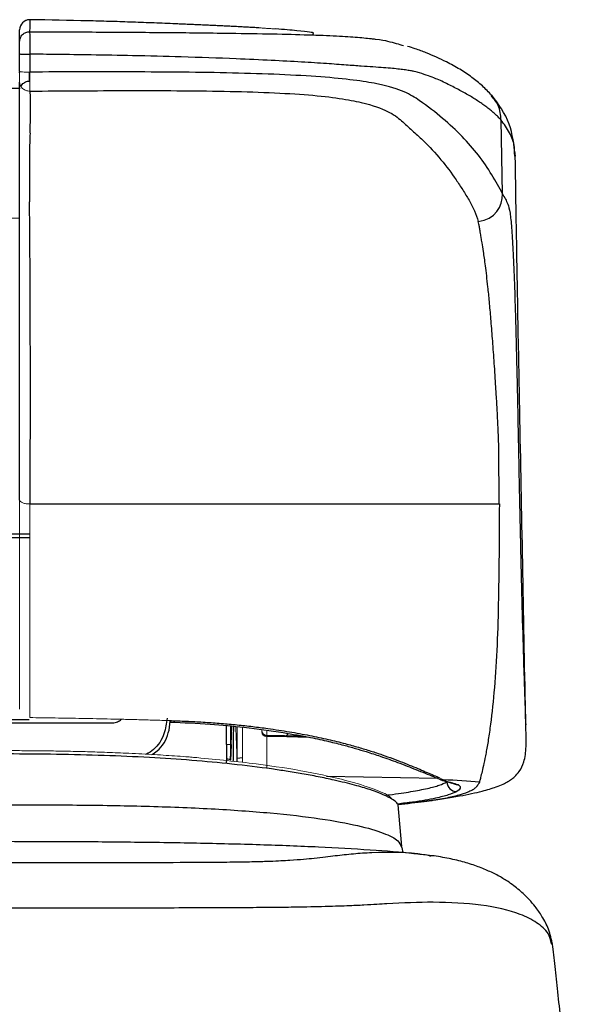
# Model space of a CAD drawing. Header units: millimetres. Extents: x 22 to 354, y 5 to 374.
# Tile 9 of 15: x 331 to 353, y 176 to 215. Entities that reach past the tile are written whole.
import ezdxf

# ---------------------------------------------------------------- set-up
doc = ezdxf.new("R2010")
doc.units = ezdxf.units.MM

msp = doc.modelspace()

# ---------------------------------------------------------------- linework, layer by layer
at = {"color": 144, "linetype": 'Continuous', "lineweight": 18}
for p, q in [((330.958, 215.42), (330.975, 215.412)), ((339.317, 185.419), (339.317, 186.845)), ((339.538, 186.824), (339.538, 185.395)), ((340.514, 186.526), (340.514, 186.694)), ((340.514, 186.694), (340.514, 186.457)), ((340.514, 186.457), (341.322, 186.443)), ((341.329, 186.426), (340.514, 186.44)), ((339.044, 185.508), (339.044, 185.507))]:
    msp.add_line(p, q, dxfattribs=at)
at = {"color": 8, "linetype": 'Continuous', "lineweight": 25}
for p, q in [((330.517, 213.266), (330.524, 213.345)), ((330.919, 212.94), (330.919, 213.3)), ((330.017, 212.658), (330.541, 212.653)), ((330.931, 194.629), (330.017, 194.629)), ((330.017, 194.488), (330.931, 194.49)), ((338.88, 186.124), (338.88, 186.885)), ((339.043, 186.87), (339.043, 186.124)), ((338.88, 185.532), (338.879, 185.351)), ((339.538, 185.578), (339.317, 185.562))]:
    msp.add_line(p, q, dxfattribs=at)
at = {"color": 7, "linetype": 'Continuous', "lineweight": 25}
for p, q in [((350.056, 208.384), (349.996, 211.365)), ((350.55, 209.9), (350.545, 210.047)), ((339.073, 186.124), (339.108, 186.864)), ((341.957, 186.463), (340.514, 186.488)), ((341.397, 186.564), (341.307, 186.474)), ((342.092, 186.438), (341.329, 186.452)), ((339.044, 185.508), (339.073, 186.124)), ((339.073, 186.124), (339.073, 186.124)), ((342.931, 184.842), (347.417, 184.764)), ((345.984, 181.999), (345.834, 183.681)), ((345.947, 181.996), (345.964, 181.966)), ((346.04, 181.744), (345.991, 181.958)), ((347.171, 181.606), (347.124, 181.615)), ((352.045, 178.052), (352.038, 178.07))]:
    msp.add_line(p, q, dxfattribs=at)
at = {"color": 144, "linetype": 'Continuous', "lineweight": 18, "flags": 128}
for points in [[(330.958, 215.42), (330.919, 215.419), (330.906, 215.418)], [(336.661, 187.086), (336.623, 187.039), (336.593, 187.029)], [(339.043, 185.595), (339.043, 185.552), (339.044, 185.508)]]:
    msp.add_lwpolyline(points, dxfattribs=at)
at = {"color": 7, "linetype": 'Continuous', "lineweight": 25, "flags": 128}
for points in [[(333.277, 215.373), (333.275, 215.374), (333.273, 215.371), (333.272, 215.369)], [(339.073, 186.124), (339.057, 185.771), (339.044, 185.494)]]:
    msp.add_lwpolyline(points, dxfattribs=at)
at = {"color": 7, "linetype": 'Continuous', "lineweight": 25}
for centre, radius, start, end in [((330.917, 215.014), 0.4, 89.0043, 179.941), ((348.204, 184.621), 0.402, 182.0213, 269.8808)]:
    msp.add_arc(centre, radius, start, end, dxfattribs=at)
at = {"color": 144, "linetype": 'Continuous', "lineweight": 18}
msp.add_arc((340.517, 186.637), 0.2, 180.0018, 269.0019, dxfattribs=at)
at = {"color": 7, "linetype": 'Continuous', "lineweight": 25}
for points, knots in [([(330.906, 215.418), (330.884, 215.415), (330.842, 215.411), (330.8, 215.394), (330.78, 215.386)], [0, 0, 0, 0, 0.517745, 1, 1, 1, 1]), ([(330.924, 215.413), (330.924, 215.398), (330.924, 215.368), (330.923, 215.31), (330.923, 215.24), (330.923, 215.155), (330.922, 215.056), (330.921, 214.976), (330.92, 214.935)], [0, 0, 0, 0, 0.163885, 0.328733, 0.49463, 0.661699, 0.830097, 1, 1, 1, 1]), ([(336.717, 215.256), (336.429, 215.268), (335.855, 215.292), (334.994, 215.323), (334.135, 215.351), (333.563, 215.366), (333.277, 215.373)], [0, 0, 0, 0, 0.251007, 0.501327, 0.750984, 1, 1, 1, 1]), ([(330.517, 214.542), (330.517, 214.589), (330.526, 214.639), (330.565, 214.736), (330.596, 214.783), (330.675, 214.859), (330.723, 214.889), (330.822, 214.927), (330.873, 214.935), (330.92, 214.935)], [0, 0, 0, 0, 0.25, 0.25, 0.5, 0.5, 0.75, 0.75, 1, 1, 1, 1]), ([(330.92, 214.935), (330.921, 214.917), (330.922, 214.882), (330.923, 214.774), (330.924, 214.702), (330.924, 214.529), (330.924, 214.43), (330.923, 214.227), (330.923, 214.123), (330.922, 214.026)], [0, 0, 0, 0, 0.25, 0.25, 0.5, 0.5, 0.75, 0.75, 1, 1, 1, 1]), ([(340.19, 215.09), (340.123, 215.094), (339.988, 215.101), (339.78, 215.113), (339.569, 215.124), (339.353, 215.136), (339.133, 215.146), (338.909, 215.157), (338.681, 215.168), (338.45, 215.179), (338.214, 215.19), (337.974, 215.2), (337.731, 215.211), (337.483, 215.222), (337.231, 215.233), (336.976, 215.244), (336.803, 215.252), (336.717, 215.256)], [0, 0, 0, 0, 0.06851, 0.136266, 0.203374, 0.269946, 0.336094, 0.401935, 0.467584, 0.53316, 0.598782, 0.664567, 0.730634, 0.797098, 0.864073, 0.931671, 1, 1, 1, 1]), ([(342.13, 214.807), (342.171, 214.807), (342.285, 214.806), (342.37, 214.814), (342.403, 214.829), (342.405, 214.842), (342.401, 214.851), (342.398, 214.855), (342.396, 214.857), (342.395, 214.857), (342.395, 214.858), (342.395, 214.858), (342.396, 214.859), (342.4, 214.867), (342.415, 214.879), (342.383, 214.897), (342.226, 214.925), (341.806, 214.974), (341.193, 215.021), (340.886, 215.045)], [0, 0, 0, 0, 0.045451, 0.127951, 0.22235, 0.300597, 0.335214, 0.350484, 0.35721, 0.362498, 0.362691, 0.364158, 0.368181, 0.383321, 0.498635, 0.593154, 0.680619, 0.840284, 1, 1, 1, 1]), ([(330.517, 214.037), (330.517, 214.155), (330.517, 214.273), (330.517, 214.456), (330.517, 214.52), (330.517, 214.542)], [0, 0, 0, 0, 0.5, 0.5, 1, 1, 1, 1]), ([(344.741, 214.653), (344.795, 214.648), (345.139, 214.615), (345.416, 214.548), (345.761, 214.462), (345.954, 214.403), (346.052, 214.373)], [0, 0, 0, 0, 0.057836, 0.365269, 0.681958, 1, 1, 1, 1]), ([(349.615, 212.364), (349.493, 212.492), (349.243, 212.755), (348.808, 213.103), (348.331, 213.422), (347.852, 213.685), (347.392, 213.902), (346.974, 214.079), (346.587, 214.226), (346.314, 214.308), (346.209, 214.34)], [0, 0, 0, 0, 0.143528, 0.29271, 0.450823, 0.613996, 0.723037, 0.830481, 0.934898, 1, 1, 1, 1]), ([(330.517, 214.037), (330.517, 214.035), (330.526, 214.034), (330.566, 214.031), (330.597, 214.03), (330.676, 214.028), (330.724, 214.027), (330.823, 214.026), (330.875, 214.026), (330.922, 214.026)], [0, 0, 0, 0, 0.25, 0.25, 0.5, 0.5, 0.75, 0.75, 1, 1, 1, 1]), ([(349.996, 211.365), (349.956, 211.406), (349.878, 211.489), (349.749, 211.61), (349.611, 211.73), (349.462, 211.849), (349.302, 211.968), (349.131, 212.087), (348.948, 212.206), (348.754, 212.325), (348.549, 212.444), (348.331, 212.564), (348.101, 212.684), (347.859, 212.805), (347.61, 212.926), (347.343, 213.042), (347.045, 213.153), (346.79, 213.242), (346.593, 213.299), (346.478, 213.327), (346.327, 213.357), (346.135, 213.387), (345.897, 213.418), (345.609, 213.448), (345.257, 213.479), (344.84, 213.507), (344.338, 213.54), (343.724, 213.588), (342.925, 213.645), (341.913, 213.71), (340.681, 213.776), (339.052, 213.85), (337.16, 213.915), (335.189, 213.963), (333.504, 213.994), (332.114, 214.015), (331.286, 214.022), (330.922, 214.026)], [0, 0, 0, 0, 0.039059, 0.07811, 0.117149, 0.156174, 0.195182, 0.234171, 0.27314, 0.312088, 0.351013, 0.389916, 0.428799, 0.467661, 0.506505, 0.542049, 0.582449, 0.62771, 0.639184, 0.65272, 0.668313, 0.68596, 0.703219, 0.720435, 0.737603, 0.754711, 0.769857, 0.786644, 0.805055, 0.825128, 0.846941, 0.870525, 0.905549, 0.936025, 0.961916, 0.983234, 1, 1, 1, 1]), ([(330.57, 212.719), (330.585, 212.749), (330.612, 212.801), (330.679, 212.861), (330.75, 212.905), (330.831, 212.935), (330.89, 212.938), (330.919, 212.94)], [0, 0, 0, 0, 0.254094, 0.4459021, 0.6269984, 0.8156098, 1, 1, 1, 1]), ([(350.056, 208.384), (349.928, 208.623), (349.785, 208.884), (349.46, 209.416), (349.279, 209.683), (348.676, 210.456), (348.196, 210.946), (347.344, 211.675), (347.038, 211.916), (346.512, 212.274), (346.331, 212.391), (345.816, 212.617), (345.488, 212.724), (344.702, 212.88), (344.391, 212.931), (343.642, 213.025), (343.2, 213.068), (342.193, 213.144), (341.63, 213.176), (340.426, 213.228), (339.786, 213.248), (338.471, 213.279), (337.798, 213.289), (336.442, 213.302), (335.757, 213.306), (333.695, 213.313), (332.308, 213.312), (330.922, 213.301)], [0, 0, 0, 0, 0.125, 0.125, 0.25, 0.25, 0.5, 0.5, 0.625, 0.625, 0.6875, 0.6875, 0.75, 0.75, 0.78125, 0.78125, 0.8125, 0.8125, 0.84375, 0.84375, 0.875, 0.875, 0.90625, 0.90625, 0.9375, 0.9375, 1, 1, 1, 1]), ([(330.517, 196.002), (330.517, 196.268), (330.517, 196.801), (330.517, 197.6), (330.517, 198.4), (330.517, 199.199), (330.517, 199.866), (330.517, 200.395), (330.517, 200.782), (330.517, 201.162), (330.517, 201.533), (330.517, 201.896), (330.517, 202.251), (330.517, 202.598), (330.517, 202.937), (330.517, 203.267), (330.517, 204.008), (330.517, 205.063), (330.517, 206.059), (330.517, 206.721), (330.517, 207.135), (330.517, 207.33), (330.517, 207.424), (330.517, 207.486), (330.517, 207.551), (330.517, 207.637), (330.517, 207.733), (330.517, 207.872), (330.517, 208.026), (330.517, 208.281), (330.517, 208.613), (330.517, 209.16), (330.517, 209.837), (330.517, 210.501), (330.517, 211.025), (330.517, 211.331), (330.517, 211.527), (330.517, 211.627), (330.517, 211.725), (330.517, 211.845), (330.517, 211.964), (330.517, 212.076), (330.517, 212.195), (330.517, 212.32), (330.517, 212.451), (330.517, 212.589), (330.517, 212.731), (330.517, 212.84), (330.517, 212.892)], [0, 0, 0, 0, 0.012972, 0.025944, 0.038916, 0.051887, 0.064859, 0.071322, 0.077757, 0.08417, 0.090571, 0.096967, 0.103366, 0.109776, 0.116205, 0.122662, 0.129153, 0.16096, 0.193196, 0.214286, 0.235115, 0.255952, 0.263205, 0.271525, 0.280912, 0.291368, 0.311488, 0.326806, 0.35415, 0.37995, 0.440874, 0.503956, 0.628165, 0.75197, 0.813973, 0.875976, 0.897644, 0.906979, 0.923584, 0.937943, 0.948147, 0.957637, 0.966417, 0.974495, 0.981878, 0.98858, 0.994613, 1, 1, 1, 1]), ([(330.925, 212.535), (330.926, 212.515), (330.929, 212.47), (330.937, 212.402), (330.943, 212.326), (330.946, 212.244), (330.945, 212.155), (330.941, 212.063), (330.937, 211.968), (330.936, 211.859), (330.941, 211.739), (330.943, 211.609), (330.941, 211.466), (330.939, 211.316), (330.935, 211.179), (330.924, 211.032), (330.94, 210.843), (330.927, 210.584), (330.918, 210.287), (330.918, 209.974), (330.915, 209.673), (330.914, 209.345), (330.913, 209.003), (330.918, 208.76), (330.919, 208.622), (330.919, 208.581), (330.918, 208.53), (330.917, 208.468), (330.915, 208.396), (330.914, 208.314), (330.912, 208.224), (330.91, 208.127), (330.908, 208.024), (330.906, 207.916), (330.905, 207.804), (330.905, 207.688), (330.906, 207.568), (330.909, 207.442), (330.913, 207.307), (330.917, 207.16), (330.917, 207.054), (330.917, 206.986), (330.917, 206.964), (330.917, 206.939), (330.917, 206.91), (330.917, 206.876), (330.917, 206.837), (330.917, 206.793), (330.917, 206.744), (330.918, 206.689), (330.918, 206.628), (330.918, 206.56), (330.918, 206.485), (330.919, 206.404), (330.919, 206.315), (330.919, 206.22), (330.92, 206.117), (330.921, 206.007), (330.921, 205.889), (330.922, 205.765), (330.923, 205.633), (330.923, 205.493), (330.924, 205.346), (330.925, 205.19), (330.926, 205.026), (330.927, 204.853), (330.928, 204.672), (330.929, 204.481), (330.93, 204.281), (330.931, 204.07), (330.931, 203.85), (330.932, 203.618), (330.933, 203.376), (330.934, 203.122), (330.934, 202.855), (330.935, 202.576), (330.935, 202.283), (330.936, 201.976), (330.936, 201.654), (330.936, 201.316), (330.936, 200.96), (330.936, 200.584), (330.936, 200.188), (330.936, 199.767), (330.936, 199.327), (330.936, 198.87), (330.935, 198.396), (330.935, 197.906), (330.935, 197.404), (330.934, 196.89), (330.933, 196.369), (330.933, 196.019), (330.933, 195.844)], [0, 0, 0, 0, 0.002074, 0.004559, 0.007529, 0.011043, 0.015141, 0.019845, 0.025143, 0.030997, 0.039732, 0.050129, 0.062054, 0.079631, 0.100331, 0.12401, 0.149363, 0.190023, 0.248005, 0.290504, 0.337545, 0.389009, 0.443135, 0.495995, 0.500396, 0.506559, 0.514427, 0.523923, 0.534947, 0.547373, 0.56104, 0.575768, 0.591388, 0.607737, 0.624659, 0.64202, 0.659893, 0.678603, 0.698459, 0.719945, 0.743978, 0.746573, 0.749277, 0.752091, 0.755017, 0.758054, 0.761203, 0.764464, 0.767833, 0.77131, 0.774892, 0.778574, 0.782351, 0.786218, 0.790166, 0.794188, 0.798275, 0.802417, 0.806602, 0.810832, 0.815107, 0.819431, 0.823805, 0.828234, 0.832719, 0.837265, 0.841875, 0.846553, 0.851303, 0.856129, 0.861037, 0.866031, 0.871117, 0.876302, 0.881593, 0.887001, 0.892533, 0.898201, 0.904016, 0.909994, 0.916156, 0.922526, 0.92913, 0.935998, 0.943156, 0.950606, 0.958335, 0.966319, 0.974524, 0.982907, 0.991418, 1, 1, 1, 1]), ([(330.924, 212.533), (332.254, 212.544), (333.58, 212.552), (336.223, 212.555), (337.542, 212.552), (339.42, 212.515), (340.032, 212.498), (341.192, 212.449), (341.734, 212.417), (342.686, 212.338), (343.099, 212.292), (343.797, 212.188), (344.085, 212.132), (344.822, 211.958), (345.145, 211.839), (345.646, 211.592), (345.819, 211.464), (346.045, 211.268), (346.115, 211.203), (346.259, 211.072), (346.475, 210.877), (346.689, 210.682), (347.098, 210.291), (347.343, 210.028), (347.786, 209.494), (347.986, 209.224), (348.266, 208.814), (348.357, 208.676), (348.534, 208.4), (348.62, 208.262), (348.78, 207.981), (348.854, 207.84), (348.981, 207.553), (349.033, 207.407), (349.073, 207.261)], [0, 0, 0, 0, 0.0625, 0.0625, 0.125, 0.125, 0.15625, 0.15625, 0.1875, 0.1875, 0.21875, 0.21875, 0.25, 0.25, 0.3125, 0.3125, 0.375, 0.375, 0.40625, 0.40625, 0.4375, 0.5, 0.5, 0.625, 0.625, 0.75, 0.75, 0.8125, 0.8125, 0.875, 0.875, 0.9375, 0.9375, 1, 1, 1, 1]), ([(350.575, 209.903), (350.519, 210.358), (350.399, 211.334), (349.888, 212.005), (349.616, 212.363)], [0, 0, 0, 0, 0.46629, 1, 1, 1, 1]), ([(350.992, 186.964), (350.955, 188.994), (350.881, 193.078), (350.773, 198.458), (350.686, 203.066), (350.621, 206.657), (350.585, 208.985), (350.568, 210.048)], [0, 0, 0, 0, 0.267692, 0.538504, 0.707441, 0.866473, 1, 1, 1, 1]), ([(349.917, 195.844), (349.916, 196.242), (349.913, 196.922), (349.905, 197.767), (349.9, 198.284), (349.889, 198.608), (349.878, 198.882), (349.861, 199.227), (349.838, 199.649), (349.81, 200.146), (349.768, 200.83), (349.713, 201.648), (349.649, 202.532), (349.586, 203.326), (349.525, 204.022), (349.45, 204.767), (349.368, 205.469), (349.287, 206.043), (349.227, 206.393), (349.195, 206.558), (349.184, 206.657), (349.171, 206.733), (349.151, 206.86), (349.126, 207.005), (349.1, 207.144), (349.081, 207.225), (349.073, 207.261)], [0, 0, 0, 0, 0.0595925, 0.1016813, 0.1265713, 0.1368945, 0.1507573, 0.1682738, 0.1896406, 0.2151346, 0.2450231, 0.298353, 0.3506787, 0.4014274, 0.4499746, 0.4958867, 0.5738469, 0.6406688, 0.6957069, 0.739084, 0.7499968, 0.7795701, 0.8270912, 0.8925354, 0.9534733, 1, 1, 1, 1]), ([(330.933, 195.844), (332.813, 195.844), (334.682, 195.844), (338.294, 195.844), (340.036, 195.844), (343.314, 195.844), (344.849, 195.844), (347.626, 195.844), (348.869, 195.844), (349.917, 195.844)], [0, 0, 0, 0, 0.25, 0.25, 0.5, 0.5, 0.75, 0.75, 1, 1, 1, 1]), ([(349.926, 195.844), (349.924, 195.15), (349.919, 194.461), (349.907, 193.105), (349.899, 192.438), (349.856, 190.5), (349.803, 189.288), (349.662, 187.7), (349.579, 186.967), (349.487, 186.361), (349.425, 185.99), (349.393, 185.82), (349.304, 185.367), (349.253, 185.138), (349.191, 184.88), (349.173, 184.807), (349.143, 184.687), (349.13, 184.639), (349.118, 184.606)], [0, 0, 0, 0, 0.125, 0.125, 0.25, 0.25, 0.5, 0.5, 0.625, 0.6875, 0.6875, 0.75, 0.75, 0.875, 0.875, 0.9375, 0.9375, 1, 1, 1, 1]), ([(336.661, 187.086), (336.776, 187.083), (337.007, 187.075), (337.348, 187.06), (337.686, 187.043), (338.02, 187.023), (338.351, 187.001), (338.678, 186.975), (339.001, 186.947), (339.32, 186.917), (339.635, 186.884), (339.946, 186.848), (340.254, 186.81), (340.758, 186.743), (341.435, 186.64), (342.249, 186.492), (343.001, 186.331), (343.656, 186.17), (344.229, 186.011), (344.728, 185.859), (345.191, 185.706), (345.619, 185.553), (346.013, 185.402), (346.376, 185.257), (346.707, 185.119), (347.006, 184.991), (347.277, 184.873), (347.432, 184.806), (347.509, 184.773)], [0, 0, 0, 0, 0.020744, 0.041474, 0.062205, 0.082948, 0.103717, 0.124523, 0.145377, 0.166292, 0.187279, 0.208348, 0.229511, 0.250778, 0.314414, 0.377134, 0.43912, 0.500528, 0.551556, 0.602278, 0.652736, 0.702962, 0.752977, 0.802794, 0.852416, 0.901837, 0.95104, 1, 1, 1, 1]), ([(330.017, 186.997), (330.783, 186.997), (331.565, 186.997), (333.012, 186.998), (333.676, 186.998), (334.276, 186.998)], [0, 0, 0, 0, 0.5, 0.5, 1, 1, 1, 1]), ([(336.594, 187.029), (337.146, 187.005), (338.187, 186.96), (339.726, 186.814), (341.084, 186.629), (342.203, 186.425), (343.001, 186.253), (343.602, 186.105), (344.104, 185.966), (344.602, 185.816), (345.184, 185.625), (345.874, 185.376), (346.63, 185.08), (347.039, 184.916), (347.263, 184.826)], [0, 0, 0, 0, 0.10192, 0.192299, 0.306561, 0.395284, 0.460549, 0.517921, 0.565107, 0.610444, 0.673534, 0.759749, 0.868713, 1, 1, 1, 1]), ([(339.166, 186.858), (339.16, 186.47), (339.153, 185.997), (339.149, 185.522), (339.149, 185.437)], [0, 0, 0, 0, 0.819496, 1, 1, 1, 1]), ([(345.814, 183.712), (346.214, 183.755), (347.178, 183.857), (348.333, 184.035), (349.216, 184.224), (349.745, 184.382), (350.063, 184.511), (350.259, 184.612), (350.395, 184.699), (350.553, 184.821), (350.765, 185.048), (350.952, 185.435), (351.028, 186.067), (351.006, 186.629), (350.993, 186.939)], [0, 0, 0, 0, 0.114816, 0.276571, 0.422791, 0.544247, 0.616936, 0.673919, 0.715229, 0.746454, 0.789061, 0.844774, 0.914455, 1, 1, 1, 1]), ([(345.829, 183.68), (345.828, 183.687), (345.826, 183.712), (345.789, 183.757), (345.705, 183.836), (345.519, 183.961), (345.173, 184.126), (344.682, 184.303), (344.073, 184.483), (343.359, 184.66), (342.622, 184.816), (341.97, 184.936), (341.337, 185.041), (340.423, 185.177), (339.17, 185.331), (337.498, 185.486), (335.758, 185.601), (333.923, 185.681), (331.996, 185.731), (330.683, 185.737), (330.017, 185.74)], [0, 0, 0, 0, 0.010393, 0.040345, 0.06599, 0.122444, 0.193164, 0.248205, 0.309539, 0.377113, 0.422504, 0.463607, 0.500434, 0.533007, 0.613401, 0.688315, 0.762854, 0.8396, 0.918629, 1, 1, 1, 1]), ([(339.044, 185.507), (339.042, 185.512), (339.025, 185.518), (338.966, 185.527), (338.924, 185.53), (338.88, 185.532)], [0, 0, 0, 0, 0.5, 0.5, 1, 1, 1, 1]), ([(347.499, 184.718), (347.585, 184.688), (347.744, 184.631), (347.975, 184.564), (348.008, 184.562), (348.022, 184.561)], [0, 0, 0, 0, 0.410572, 0.765274, 1, 1, 1, 1]), ([(347.625, 184.699), (347.642, 184.694), (347.664, 184.687), (347.715, 184.67), (347.751, 184.656), (347.834, 184.625), (347.889, 184.607), (347.96, 184.586), (347.981, 184.58), (348.055, 184.56), (348.085, 184.551), (348.106, 184.546), (348.117, 184.543), (348.116, 184.543), (348.2, 184.519), (348.247, 184.501), (348.268, 184.487)], [0, 0, 0, 0, 0.125, 0.125, 0.25, 0.25, 0.5, 0.5, 0.625, 0.625, 0.6875, 0.71875, 0.71875, 0.75, 0.75, 1, 1, 1, 1]), ([(349.118, 184.6), (349.102, 184.57), (349.073, 184.517), (349.03, 184.449), (348.989, 184.397), (348.941, 184.353), (348.884, 184.31), (348.817, 184.27), (348.74, 184.231), (348.576, 184.159), (348.263, 184.057), (347.672, 183.928), (346.911, 183.803), (346.2, 183.725), (345.832, 183.684)], [0, 0, 0, 0, 0.097581, 0.171215, 0.220906, 0.267804, 0.313081, 0.356751, 0.398828, 0.439328, 0.587745, 0.727102, 0.858691, 1, 1, 1, 1]), ([(348.203, 184.219), (348.101, 184.173), (347.901, 184.084), (347.443, 183.968), (346.937, 183.871), (346.438, 183.792), (346.024, 183.741), (345.82, 183.716)], [0, 0, 0, 0, 0.269346, 0.522884, 0.684213, 0.84426, 1, 1, 1, 1]), ([(346.781, 181.672), (346.678, 181.684), (346.076, 181.759), (344.676, 181.861), (342.598, 181.981), (340.229, 182.07), (337.676, 182.133), (335.04, 182.172), (332.481, 182.192), (330.806, 182.194), (330.017, 182.195)], [0, 0, 0, 0, 0.025817, 0.15134, 0.285162, 0.427384, 0.575927, 0.726238, 0.871026, 1, 1, 1, 1]), ([(352.078, 178.023), (352.033, 178.237), (351.95, 178.635), (351.68, 179.15), (351.404, 179.546), (351.152, 179.838), (350.929, 180.063), (350.723, 180.247), (350.495, 180.428), (350.209, 180.628), (349.857, 180.836), (349.432, 181.041), (348.928, 181.238), (348.358, 181.411), (347.719, 181.557), (347.255, 181.62), (347.016, 181.652)], [0, 0, 0, 0, 0.0780253, 0.1452195, 0.2002909, 0.242944, 0.2766055, 0.3152611, 0.3604247, 0.4120726, 0.491013, 0.580161, 0.6756838, 0.7773838, 0.8853963, 1, 1, 1, 1]), ([(352.838, 169.934), (352.81, 170.32), (352.75, 171.113), (352.645, 172.399), (352.532, 173.697), (352.416, 174.933), (352.3, 176.086), (352.186, 177.118), (352.107, 177.794), (352.07, 178.067), (352.069, 178.075)], [0, 0, 0, 0, 0.165535, 0.339466, 0.499615, 0.644853, 0.774999, 0.891297, 0.99694, 1, 1, 1, 1])]:
    msp.add_open_spline(points, degree=3, knots=knots, dxfattribs=at)
for points in [[(330.958, 215.42), (330.934, 215.418), (330.924, 215.416), (330.924, 215.413)], [(333.277, 215.373), (332.504, 215.393), (331.731, 215.408), (330.958, 215.42)], [(330.517, 214.542), (330.517, 214.787), (330.517, 214.93), (330.517, 215.014)], [(330.517, 213.321), (330.517, 213.56), (330.517, 213.798), (330.517, 214.037)], [(330.922, 214.026), (330.922, 213.784), (330.922, 213.542), (330.922, 213.301)], [(349.073, 207.261), (349.77, 207.345), (350.056, 207.886), (350.056, 208.384)], [(338.88, 186.124), (338.88, 185.927), (338.88, 185.729), (338.88, 185.532)], [(339.044, 186.124), (339.044, 185.948), (339.044, 185.771), (339.044, 185.595)], [(349.119, 184.6), (348.66, 184.635), (348.173, 184.667), (347.659, 184.699)], [(348.268, 184.487), (348.394, 184.399), (348.375, 184.31), (348.203, 184.219)]]:
    msp.add_open_spline(points, degree=3, dxfattribs=at)
at = {"color": 8, "linetype": 'Continuous', "lineweight": 25}
for points, knots in [([(330.92, 214.935), (331.82, 214.931), (333.61, 214.923), (336.258, 214.906), (338.602, 214.882), (340.556, 214.852), (342.068, 214.816), (343.262, 214.771), (344.19, 214.717), (344.55, 214.675), (344.741, 214.653)], [0, 0, 0, 0, 0.156517, 0.311331, 0.462587, 0.571743, 0.676079, 0.7777, 0.881937, 1, 1, 1, 1]), ([(349.996, 211.365), (349.977, 211.569), (349.943, 211.94), (349.703, 212.222), (349.595, 212.35)], [0, 0, 0, 0, 0.548717, 1, 1, 1, 1]), ([(350.545, 210.047), (350.544, 210.123), (350.542, 210.415), (350.352, 210.873), (350.115, 211.2), (349.996, 211.365)], [0, 0, 0, 0, 0.148503, 0.568959, 1, 1, 1, 1]), ([(350.056, 208.384), (350.094, 208.309), (350.172, 208.161), (350.27, 207.987), (350.354, 207.708), (350.423, 207.053), (350.479, 206.147), (350.53, 204.956), (350.582, 203.355), (350.633, 201.319), (350.684, 198.867), (350.732, 196.329), (350.785, 193.912), (350.841, 191.65), (350.894, 189.743), (350.94, 188.34), (350.978, 187.389), (350.989, 187.064), (350.994, 186.912)], [0, 0, 0, 0, 0.069995, 0.140002, 0.209728, 0.262776, 0.315907, 0.368862, 0.422197, 0.492797, 0.564135, 0.635408, 0.705911, 0.776562, 0.84735, 0.900437, 0.953439, 1, 1, 1, 1]), ([(330.897, 187.124), (330.893, 187.124), (330.6, 187.125), (330.307, 187.125), (330.017, 187.126)], [0, 0, 0, 0, 0.012492, 1, 1, 1, 1]), ([(334.276, 186.998), (334.348, 187.006), (334.478, 187.021), (334.579, 187.102), (334.625, 187.139)], [0, 0, 0, 0, 0.550672, 1, 1, 1, 1]), ([(336.486, 187.19), (336.455, 186.976), (336.387, 186.504), (336.062, 185.979), (335.747, 185.787), (335.651, 185.729)], [0, 0, 0, 0, 0.365834, 0.806876, 1, 1, 1, 1]), ([(335.866, 185.716), (335.939, 185.763), (336.251, 185.964), (336.541, 186.458), (336.594, 186.904), (336.613, 187.063)], [0, 0, 0, 0, 0.163837, 0.701914, 1, 1, 1, 1]), ([(345.358, 184.08), (345.397, 184.084), (345.808, 184.128), (346.371, 184.218), (347.048, 184.346), (347.523, 184.477), (347.71, 184.563), (347.803, 184.607)], [0, 0, 0, 0, 0.0254361, 0.2678355, 0.511432, 0.7559471, 1, 1, 1, 1]), ([(348.268, 184.487), (348.216, 184.492), (348.136, 184.501), (348.061, 184.537), (348.039, 184.556), (348.038, 184.557)], [0, 0, 0, 0, 0.63835, 0.984622, 1, 1, 1, 1]), ([(330.017, 183.686), (330.96, 183.685), (332.844, 183.683), (335.635, 183.638), (338.306, 183.536), (340.722, 183.365), (342.738, 183.131), (344.265, 182.851), (345.289, 182.543), (345.859, 182.258), (345.92, 182.074), (345.947, 181.996)], [0, 0, 0, 0, 0.113969, 0.227932, 0.342914, 0.45791, 0.572676, 0.687598, 0.800926, 0.915062, 1, 1, 1, 1]), ([(347.124, 181.615), (347.035, 181.634), (346.365, 181.776), (345.255, 181.778), (344.019, 181.702), (343.288, 181.618), (342.67, 181.539), (342.024, 181.477), (341.476, 181.435), (340.857, 181.4), (340.059, 181.374), (339.168, 181.36), (338.134, 181.351), (336.649, 181.344), (334.709, 181.34), (332.367, 181.336), (330.801, 181.335), (330.017, 181.334)], [0, 0, 0, 0, 0.048083, 0.364213, 0.469591, 0.574994, 0.680325, 0.719726, 0.759051, 0.798612, 0.818706, 0.838856, 0.858986, 0.879114, 0.919343, 0.959642, 1, 1, 1, 1]), ([(352.038, 178.07), (352.004, 178.212), (351.923, 178.543), (351.456, 178.934), (350.609, 179.364), (349.242, 179.67), (347.348, 179.771), (345.917, 179.718), (344.984, 179.658), (344.471, 179.629), (343.81, 179.598), (343.028, 179.571), (342.171, 179.552), (341.428, 179.54), (340.496, 179.53), (339.328, 179.522), (337.939, 179.516), (336.376, 179.512), (334.533, 179.509), (332.41, 179.507), (330.815, 179.507), (330.017, 179.507)], [0, 0, 0, 0, 0.06998, 0.163048, 0.256115, 0.425501, 0.594908, 0.743996, 0.773291, 0.802551, 0.831826, 0.861045, 0.872681, 0.884263, 0.895856, 0.907502, 0.92296, 0.93832, 0.953703, 0.976841, 1, 1, 1, 1])]:
    msp.add_open_spline(points, degree=3, knots=knots, dxfattribs=at)
at = {"color": 144, "linetype": 'Continuous', "lineweight": 18}
for points, knots in [([(340.886, 215.045), (340.832, 215.048), (340.725, 215.056), (340.554, 215.067), (340.376, 215.078), (340.252, 215.086), (340.19, 215.09)], [0, 0, 0, 0, 0.249392, 0.498913, 0.748978, 1, 1, 1, 1]), ([(330.517, 213.321), (330.517, 213.319), (330.526, 213.316), (330.566, 213.311), (330.597, 213.308), (330.676, 213.304), (330.724, 213.303), (330.823, 213.301), (330.875, 213.3), (330.922, 213.3)], [0, 0, 0, 0, 0.25, 0.25, 0.5, 0.5, 0.75, 0.75, 1, 1, 1, 1]), ([(330.517, 212.889), (330.517, 212.909), (330.517, 212.932), (330.517, 212.988), (330.517, 213.022), (330.517, 213.103), (330.517, 213.147), (330.517, 213.234), (330.517, 213.278), (330.517, 213.321)], [0, 0, 0, 0, 0.25, 0.25, 0.5, 0.5, 0.75, 0.75, 1, 1, 1, 1]), ([(330.923, 212.536), (330.876, 212.535), (330.825, 212.542), (330.725, 212.576), (330.677, 212.603), (330.598, 212.672), (330.567, 212.714), (330.527, 212.802), (330.518, 212.847), (330.517, 212.889)], [0, 0, 0, 0, 0.25, 0.25, 0.5, 0.5, 0.75, 0.75, 1, 1, 1, 1]), ([(330.017, 207.403), (330.018, 207.403), (330.018, 207.403), (330.021, 207.403), (330.03, 207.403), (330.063, 207.403), (330.194, 207.402), (330.352, 207.402), (330.484, 207.404), (330.517, 207.404)], [0, 0, 0, 0, 0.000526, 0.004388, 0.01487, 0.054114, 0.205683, 0.800557, 1, 1, 1, 1]), ([(330.517, 187.55), (330.517, 188.495), (330.517, 189.799), (330.517, 192.74), (330.517, 194.349), (330.517, 196.002)], [0, 0, 0, 0, 0.5, 0.5, 1, 1, 1, 1]), ([(330.517, 196.002), (330.517, 195.983), (330.526, 195.962), (330.567, 195.922), (330.599, 195.903), (330.681, 195.872), (330.73, 195.86), (330.832, 195.846), (330.885, 195.843), (330.933, 195.844)], [0, 0, 0, 0, 0.25, 0.25, 0.5, 0.5, 0.75, 0.75, 1, 1, 1, 1]), ([(330.933, 195.844), (330.932, 195.001), (330.931, 194.168), (330.929, 192.543), (330.928, 191.752), (330.927, 190.249), (330.926, 189.539), (330.924, 188.258), (330.923, 187.689), (330.923, 187.209)], [0, 0, 0, 0, 0.25, 0.25, 0.5, 0.5, 0.75, 0.75, 1, 1, 1, 1]), ([(330.923, 187.209), (331.092, 187.207), (331.438, 187.203), (331.962, 187.195), (332.503, 187.186), (333.057, 187.176), (333.626, 187.165), (334.209, 187.152), (334.806, 187.138), (335.414, 187.122), (336.036, 187.105), (336.45, 187.093), (336.661, 187.086)], [0, 0, 0, 0, 0.087266, 0.177309, 0.270151, 0.365808, 0.464303, 0.565652, 0.669869, 0.776979, 0.887009, 1, 1, 1, 1]), ([(339.259, 186.85), (339.279, 186.413), (339.301, 185.936), (339.309, 185.459), (339.31, 185.42)], [0, 0, 0, 0, 0.917275, 1, 1, 1, 1]), ([(340.514, 186.488), (340.502, 186.489), (340.476, 186.491), (340.439, 186.503), (340.403, 186.522), (340.373, 186.548), (340.349, 186.579), (340.328, 186.618), (340.318, 186.657), (340.318, 186.682), (340.317, 186.688)], [0, 0, 0, 0, 0.114805, 0.237357, 0.366309, 0.499713, 0.612849, 0.749744, 0.934713, 1, 1, 1, 1]), ([(340.514, 186.466), (340.513, 186.266), (340.512, 185.815), (340.514, 185.386), (340.514, 185.214), (340.515, 185.157)], [0, 0, 0, 0, 0.347371, 0.785547, 1, 1, 1, 1]), ([(341.329, 186.426), (341.391, 186.426), (341.516, 186.427), (341.83, 186.425), (342.084, 186.421), (342.195, 186.42)], [0, 0, 0, 0, 0.360509, 0.720666, 1, 1, 1, 1]), ([(337.688, 185.591), (337.626, 185.596), (337.477, 185.609), (337.177, 185.632), (336.635, 185.672), (335.827, 185.724), (334.88, 185.772), (333.979, 185.808), (333.17, 185.834), (332.381, 185.852), (331.592, 185.865), (330.804, 185.873), (330.279, 185.874), (330.017, 185.875)], [0, 0, 0, 0, 0.026039, 0.062268, 0.124477, 0.248852, 0.387525, 0.498162, 0.59908, 0.699851, 0.80036, 0.900464, 1, 1, 1, 1]), ([(339.043, 186.124), (339.042, 186.124), (339.039, 186.124), (339.027, 186.125), (339.015, 186.125), (339.004, 186.124), (338.983, 186.124), (338.946, 186.124), (338.901, 186.124), (338.88, 186.124)], [0, 0, 0, 0, 0.155681, 0.286503, 0.388721, 0.460472, 0.50107, 0.763615, 1, 1, 1, 1]), ([(338.88, 186.124), (338.894, 186.124), (338.923, 186.124), (338.963, 186.124), (338.996, 186.124), (339.031, 186.125), (339.038, 186.124), (339.044, 186.124)], [0, 0, 0, 0, 0.155167, 0.323022, 0.501199, 0.660684, 1, 1, 1, 1]), ([(337.688, 185.591), (338.513, 185.511), (340.157, 185.353), (342.193, 185.025), (343.79, 184.67), (344.875, 184.328), (345.46, 184.07), (345.54, 183.957), (345.565, 183.922)], [0, 0, 0, 0, 0.184323, 0.367316, 0.551374, 0.734974, 0.91851, 1, 1, 1, 1]), ([(347.509, 184.773), (347.482, 184.771), (347.426, 184.767), (347.34, 184.784), (347.288, 184.813), (347.262, 184.827)], [0, 0, 0, 0, 0.311109, 0.648705, 1, 1, 1, 1]), ([(347.625, 184.699), (347.579, 184.702), (347.503, 184.705), (347.441, 184.747), (347.417, 184.764)], [0, 0, 0, 0, 0.611456, 1, 1, 1, 1]), ([(347.509, 184.773), (347.526, 184.765), (347.562, 184.749), (347.612, 184.724), (347.642, 184.707), (347.659, 184.699)], [0, 0, 0, 0, 0.297125, 0.6303952, 1, 1, 1, 1])]:
    msp.add_open_spline(points, degree=3, knots=knots, dxfattribs=at)
for points in [[(330.922, 213.301), (330.934, 213.003), (330.929, 212.729), (330.923, 212.533)], [(340.317, 186.637), (340.317, 186.673), (340.317, 186.683), (340.317, 186.688)], [(347.659, 184.699), (347.646, 184.699), (347.635, 184.7), (347.625, 184.699)]]:
    msp.add_open_spline(points, degree=3, dxfattribs=at)

doc.saveas('drawing.dxf')
